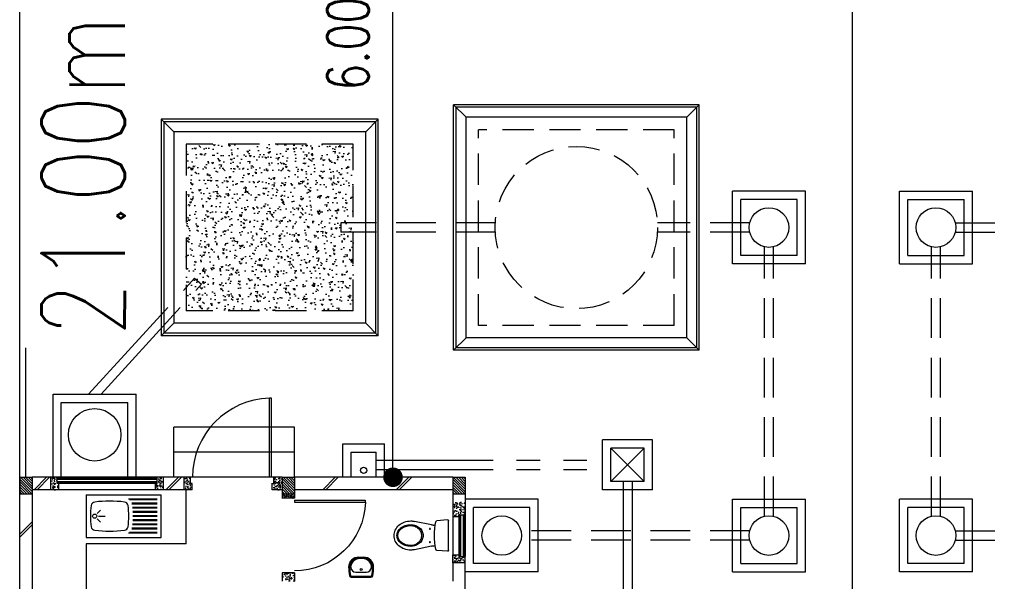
# Model space of a CAD drawing. Header units: millimetres. Extents: x 301 to 1479, y 491 to 1341.
# Tile 114 of 256: x 379.89 to 391.71, y 642.52 to 649.27. Entities that reach past the tile are written whole.
import ezdxf

# ---------------------------------------------------------------- set-up
doc = ezdxf.new("R2010")
doc.units = ezdxf.units.MM
doc.header["$LTSCALE"] = 1.5
doc.header["$MEASUREMENT"] = 0
for name, pattern in [('HIDDEN', [0.375, 0.25, -0.125]), ('HIDDEN2', [4.7625, 3.175, -1.5875]), ('PHANTOM2', [1.25, 0.625, -0.125, 0.125, -0.125, 0.125, -0.125])]:
    doc.linetypes.add(name, pattern=pattern)
for name, color, linetype in [('AP&SA', 254, 'HIDDEN'), ('Blk', 7, 'Continuous'), ('Block', 46, 'Continuous'), ('boundary', 3, 'Continuous'), ('Boundary Wall', 64, 'Continuous'), ('BWCN', 4, 'Continuous'), ('DIM', 6, 'Continuous'), ('DOOR', 3, 'Continuous'), ('Ele', 8, 'Continuous'), ('HATCH', 7, 'Continuous'), ('Hatch Aggregate', 252, 'Continuous'), ('Hatch Col. C1 GF Ext.', 84, 'Continuous'), ('Hatch Stub Col', 251, 'Continuous'), ('Kerb', 251, 'Continuous'), ('P. Grease Trap', 64, 'Continuous'), ('P. Septic tank', 2, 'Continuous'), ('P. Sewr Manhole', 49, 'Continuous'), ('PVC Pipe 110', 69, 'Continuous'), ('PVC RWP 75', 77, 'Continuous'), ('PVC Sewer Pipe 110', 24, 'Continuous'), ('SANIT', 8, 'Continuous'), ('TEXT', 7, 'Continuous'), ('WINDOW', 1, 'Continuous')]:
    doc.layers.add(name, color=color, linetype=linetype)
doc.styles.add('RS1', font='romans.shx', dxfattribs={"width": 0.75, "height": 0.5})
doc.styles.add('RS2', font='romans.shx', dxfattribs={"width": 0.75, "height": 1})
doc.dimstyles.new('Souillac5', dxfattribs={"dimscale": 0.5, "dimtxt": 0.5, "dimasz": 0.47, "dimexe": 0, "dimexo": 1, "dimgap": 0.5, "dimtad": 1, "dimzin": 0, "dimdsep": 46, "dimtxsty": 'RS1', "dimblk": 'DOT', "dimcen": 3, "dimse1": 1, "dimse2": 1, "dimclrd": 6, "dimclre": 6, "dimclrt": 7, "dimaunit": 1, "dimadec": 0, "dimazin": 0, "dimtfac": 1, "dimtofl": 0, "dimtmove": 1, "dimatfit": 3, "dimfxl": 1, "dimtolj": 1, "dimtzin": 0, "dimlwe": -1, "dimarcsym": 0})
pattern_1 = [(50, (422.03025, 162.062746), (0.071726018, -0.0062752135), [0.0075, -0.0825]), (355, (422.03025, 162.062746), (-0.013875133, 0.075219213), [0.006, -0.066]), (100.451444, (422.03623, 162.06222), (0.057850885, 0.068943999), [0.006374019, -0.070114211]), (46.1842, (422.03025, 162.08275), (0.106724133, -0.016551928), [0.01125, -0.12375]), (96.635635, (422.03914, 162.08137), (0.093466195, 0.09741186), [0.009561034, -0.105171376]), (351.184164, (422.03025, 162.08275), (0.093466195, 0.09741186), [0.009, -0.099]), (21, (422.04025, 162.077746), (0.059690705, -0.040261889), [0.0075, -0.0825]), (326, (422.04025, 162.077746), (0.024331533, 0.072515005), [0.006, -0.066]), (71.451445, (422.045225, 162.07439), (0.084022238, 0.032253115), [0.006374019, -0.070114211]), (37.5, (422.03025, 162.062746), (0.0012159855, 0.0332893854), [0, -0.0652, 0, -0.067, 0, -0.06625]), (7.5, (422.03025, 162.062746), (0.0263069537, 0.0394411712), [0, -0.0382, 0, -0.0637, 0, -0.02525]), (327.5, (422.00795, 162.062746), (0.0533822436, -0.0022554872), [0, -0.025, 0, -0.078, 0, -0.1035]), (317.5, (421.99795, 162.062746), (0.058318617, 0.010010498), [0, -0.0325, 0, -0.0518, 0, -0.0735])]
pattern_2 = [(315, (443.186696, 157.028336), (0.0154679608, 0.0154679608), [])]
pattern_3 = [(50, (418.371455, 162.212746), (0.071726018, -0.0062752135), [0.0075, -0.0825]), (355, (418.371455, 162.212746), (-0.013875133, 0.075219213), [0.006, -0.066]), (100.451444, (418.37743, 162.21222), (0.057850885, 0.068943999), [0.006374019, -0.070114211]), (46.1842, (418.371455, 162.23275), (0.106724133, -0.016551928), [0.01125, -0.12375]), (96.635635, (418.38035, 162.23137), (0.093466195, 0.09741186), [0.009561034, -0.105171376]), (351.184164, (418.37146, 162.23275), (0.093466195, 0.09741186), [0.009, -0.099]), (21, (418.381455, 162.227746), (0.059690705, -0.040261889), [0.0075, -0.0825]), (326, (418.381455, 162.227746), (0.024331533, 0.072515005), [0.006, -0.066]), (71.451445, (418.38643, 162.22439), (0.084022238, 0.032253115), [0.006374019, -0.070114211]), (37.5, (418.371455, 162.212746), (0.0012159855, 0.0332893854), [0, -0.0652, 0, -0.067, 0, -0.06625]), (7.5, (418.371455, 162.212746), (0.0263069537, 0.0394411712), [0, -0.0382, 0, -0.0637, 0, -0.02525]), (327.5, (418.349155, 162.212746), (0.0533822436, -0.0022554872), [0, -0.025, 0, -0.078, 0, -0.1035]), (317.5, (418.339155, 162.212746), (0.058318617, 0.010010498), [0, -0.0325, 0, -0.0518, 0, -0.0735])]

# ---------------------------------------------------------------- blocks, each defined once
blk = doc.blocks.new('SSBSD90')
at = {"layer": 'Ele'}
for p, q in [((-900, 510), (0, 510)), ((-900, 510), (-900, 0)), ((0, 0), (0, 510)), ((-50, 460), (-395, 460)), ((-50, 450), (-382, 450)), ((-50, 410), (-355, 410)), ((-50, 400), (-352, 400)), ((-50, 360), (-346, 360)), ((-768, 287), (-729, 326)), ((-755, 255), (-675, 255)), ((-50, 350), (-345, 350)), ((-50, 310), (-342, 310)), ((-50, 300), (-341, 300)), ((-50, 260), (-340, 260)), ((-50, 250), (-340, 250)), ((-768, 223), (-729, 184)), ((-50, 150), (-346, 150)), ((-50, 160), (-345, 160)), ((-50, 200), (-342, 200)), ((-50, 210), (-341, 210)), ((-900, 0), (0, 0)), ((-50, 50), (-395, 50)), ((-50, 60), (-382, 60)), ((-50, 100), (-355, 100)), ((-50, 110), (-352, 110))]:
    blk.add_line(p, q, dxfattribs=at)
blk.add_circle((-800, 255), 25, dxfattribs=at)
for centre, radius, start, end in [((65, 255), 915, 172.0164, 187.9836), ((-792, 375), 50, 96.577, 172.0164), ((-620, -1113), 1548, 83.423, 96.577), ((-448, 375), 50, 7.9836, 83.423), ((-1305, 255), 915, 352.0164, 7.9836), ((-792, 135), 50, 187.9836, 263.423), ((-448, 135), 50, 276.577, 352.0164), ((-620, 1623), 1548, 263.423, 276.577)]:
    blk.add_arc(centre, radius, start, end, dxfattribs=at)
blk = doc.blocks.new('WC')
at = {"layer": 'SANIT'}
for p, q in [((-179, 0), (179, 0)), ((-189, -11), (-178, -142)), ((189, -11), (178, -142)), ((-127, -205), (-170, -408)), ((-125, -185), (-125, -161)), ((125, -185), (125, -161)), ((127, -205), (170, -408))]:
    blk.add_line(p, q, dxfattribs=at)
for points in [[(130, -455, 0.086378), (120, -397, 0.092622), (92, -349, 0.103078), (49, -316, 0.111925), (0, -305, 0.111925), (-49, -316, 0.103078), (-92, -349, 0.092622), (-120, -397, 0.086378), (-130, -455, 0.086378)], [(120, -455, 0.091554), (111, -405, 0.095342), (85, -363, 0.101238), (45, -335, 0.105842), (0, -325, 0.105842), (-45, -335, 0.101238), (-85, -363, 0.095342), (-111, -405, 0.091554), (-120, -455, 0.091554)], [(-175, -455, 0.087147), (-161, -533, 0.093047), (-124, -596, 0.102819), (-66, -640, 0.110985), (0, -655, 0.110985), (66, -640, 0.102819), (124, -596, 0.093047), (161, -533, 0.087147), (175, -455, 0.052217), (170, -408, 0.093047)], [(-170, -408, 0.052217), (-175, -455, 0.087147)], [(-130, -455, 0.079027), (-120, -520, 0.088191), (-92, -572, 0.105253), (-48, -608, 0.121599), (0, -620, 0.121599), (48, -608, 0.105253), (92, -572, 0.088191), (120, -520, 0.079027), (130, -455, 0.079027)], [(-120, -455, 0.077736), (-110, -516, 0.087342), (-85, -565, 0.105569), (-44, -599, 0.12344), (0, -610, 0.12344), (44, -599, 0.105569), (85, -565, 0.087342), (110, -516, 0.077736), (120, -455, 0.077736)]]:
    blk.add_lwpolyline(points, format="xyb", dxfattribs=at)
for centre in [(-80, -225), (80, -225)]:
    blk.add_circle(centre, 6, dxfattribs=at)
for centre, radius, start, end in [((-179, -10), 10, 90, 185.0425), ((179, -10), 10, 354.9575, 90), ((-163, -140), 15, 185.0425, 259.608), ((0, 746), 916, 259.608, 280.392), ((-225, -185), 100, 348.0437, 0), ((225, -185), 100, 180, 191.9563), ((163, -140), 15, 280.392, 354.9575)]:
    blk.add_arc(centre, radius, start, end, dxfattribs=at)
blk = doc.blocks.new('Wh1')
at = {"layer": 'SANIT'}
for p, q in [((197, 0), (-197, 0)), ((197, -20), (-197, -20)), ((105, -100), (-105, -100)), ((-205, -200), (-205, -217)), ((50, -380), (-50, -380)), ((-30, -373), (30, -373)), ((205, -200), (205, -217)), ((50, -400), (-50, -400))]:
    blk.add_line(p, q, dxfattribs=at)
blk.add_circle((0, -154), 20, dxfattribs=at)
for centre, radius, start, end in [((0, -200), 250, 180, 180), ((0, -200), 250, 0, 0), ((-197, -35), 35, 90, 167.7776), ((197, -35), 35, 12.2224, 90), ((567, -201), 817, 167.7776, 179.9598), ((567, -201), 797, 167.7776, 179.9598), ((-197, -35), 15, 90, 167.7776), ((-105, -200), 100, 90, 180), ((105, -200), 100, 0, 90), ((197, -35), 15, 12.2224, 90), ((-567, -201), 797, 0.0402, 12.2224), ((-567, -201), 817, 0.0402, 12.2224), ((-50, -200), 200, 180, 270), ((-50, -200), 180, 180, 270), ((-30, -197), 176, 186.7076, 270.013), ((30, -197), 176, 269.987, 353.2924), ((50, -200), 180, 270, 0), ((50, -200), 200, 270, 0)]:
    blk.add_arc(centre, radius, start, end, dxfattribs=at)
blk = doc.blocks.new('Dr900')
at = {"layer": 'DOOR'}
for p, q in [((-50, 0), (-50, 850)), ((-25, 850), (-50, 850)), ((-25, 0), (-25, 850)), ((-25, 0), (-50, 0))]:
    blk.add_line(p, q, dxfattribs=at)
blk.add_arc((-24, 0), 851, 91.728, 179.9822, dxfattribs=at)
blk = doc.blocks.new('Dr1000')
at = {"layer": 'DOOR'}
for p, q in [((-50, 0), (-50, 950)), ((-25, 950), (-50, 950)), ((-25, 0), (-25, 950)), ((-25, 0), (-50, 0))]:
    blk.add_line(p, q, dxfattribs=at)
blk.add_arc((-24, 0), 951, 91.542, 179.9858, dxfattribs=at)
blk = doc.blocks.new('SSSU-D1')
at = {"layer": 'Hatch Aggregate'}
h = blk.add_hatch(dxfattribs=at)
h.set_pattern_fill('AR-CONC', color=256, scale=0.03, angle=90)
h.set_pattern_definition([(140, (33579.427, -774173.30486), (0.018825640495, 0.21517805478), [0.0225, -0.2475]), (85, (33579.427, -774173.30486), (-0.22565764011, -0.041625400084), [0.018, -0.198]), (190.45144446, (33579.42857, -774173.28693), (-0.20683199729, 0.17355265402), [0.0191220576, -0.2103426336]), (136.1842, (33579.367, -774173.30486), (0.04965578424, 0.3201723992), [0.03375, -0.37125]), (186.63563549, (33579.37114, -774173.27818), (-0.29223558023, 0.2803985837), [0.0286831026, -0.315514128]), (81.18416399, (33579.367, -774173.30486), (-0.29223558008, 0.28039858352), [0.027, -0.2970000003]), (111, (33579.382, -774173.27486), (0.1207856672, 0.179072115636), [0.0225, -0.2475]), (56, (33579.382, -774173.27486), (-0.217545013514, 0.072994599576), [0.018, -0.198]), (161.45144474, (33579.39207, -774173.25994), (-0.09675934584, 0.25206671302), [0.019122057, -0.2103426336]), (127.5, (33579.427, -774173.304864), (-0.0998681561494, 0.003647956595), [0, -0.1956, 0, -0.201, 0, -0.19875]), (97.5, (33579.427, -774173.30486), (-0.118323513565, 0.078920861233), [0, -0.1146, 0, -0.1911, 0, -0.07575]), (57.5, (33579.427, -774173.371764), (0.00676646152, 0.160146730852), [0, -0.075, 0, -0.234, 0, -0.3105]), (47.5, (33579.427, -774173.40176), (-0.0300314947, 0.174955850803), [0, -0.0975, 0, -0.1554, 0, -0.2205])])
h.paths.add_polyline_path([(8.45, 11.8), (10.455, 11.8), (10.455, 9.8), (8.45, 9.8)])
at = {"layer": 'Hatch Col. C1 GF Ext.'}
h = blk.add_hatch(dxfattribs=at)
h.set_pattern_fill('ANSI31', color=256, scale=0.175, angle=-90)
h.set_pattern_definition(pattern_2)
h.paths.add_polyline_path([(6.6, 7.6), (6.45, 7.6), (6.45, 7.8), (6.6, 7.8)])
h = blk.add_hatch(dxfattribs=at)
h.set_pattern_fill('ANSI31', color=256, scale=0.175, angle=-90)
h.set_pattern_definition(pattern_2)
h.paths.add_polyline_path([(9.75, 7.6), (9.6, 7.6), (9.6, 7.8), (9.75, 7.8)])
h = blk.add_hatch(dxfattribs=at)
h.set_pattern_fill('ANSI31', color=256, scale=0.175, angle=-90)
h.set_pattern_definition(pattern_2)
h.paths.add_polyline_path([(11.8, 7.6), (11.65, 7.6), (11.65, 7.8), (11.8, 7.8)])
at = {"layer": 'Hatch Stub Col', "linetype": 'ByBlock'}
h = blk.add_hatch(dxfattribs=at)
h.set_pattern_fill('AR-CONC', color=256, scale=0.01, angle=720)
h.set_pattern_definition(pattern_3)
h.paths.add_polyline_path([(6.825, 7.8), (6.9, 7.8), (6.9, 7.725), (6.92, 7.725), (6.92, 7.65), (6.825, 7.65)])
h = blk.add_hatch(dxfattribs=at)
h.set_pattern_fill('AR-CONC', color=256, scale=0.01, angle=720)
h.set_pattern_definition(pattern_3)
h.paths.add_polyline_path([(8.08, 7.725), (8.1, 7.725), (8.1, 7.8), (8.175, 7.8), (8.175, 7.65), (8.08, 7.65)])
h = blk.add_hatch(dxfattribs=at)
h.set_pattern_fill('AR-CONC', color=256, scale=0.01, angle=720)
h.set_pattern_definition([(50, (418.421455, 162.212746), (0.071726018, -0.0062752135), [0.0075, -0.0825]), (355, (418.421455, 162.212746), (-0.013875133, 0.075219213), [0.006, -0.066]), (100.451444, (418.42743, 162.21222), (0.057850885, 0.068943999), [0.006374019, -0.070114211]), (46.1842, (418.421455, 162.23275), (0.106724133, -0.016551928), [0.01125, -0.12375]), (96.635635, (418.43035, 162.23137), (0.093466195, 0.09741186), [0.009561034, -0.105171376]), (351.184164, (418.42146, 162.23275), (0.093466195, 0.09741186), [0.009, -0.099]), (21, (418.431455, 162.227746), (0.059690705, -0.040261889), [0.0075, -0.0825]), (326, (418.431455, 162.227746), (0.024331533, 0.072515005), [0.006, -0.066]), (71.451445, (418.43643, 162.22439), (0.084022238, 0.032253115), [0.006374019, -0.070114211]), (37.5, (418.421455, 162.212746), (0.0012159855, 0.0332893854), [0, -0.0652, 0, -0.067, 0, -0.06625]), (7.5, (418.421455, 162.212746), (0.0263069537, 0.0394411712), [0, -0.0382, 0, -0.0637, 0, -0.02525]), (327.5, (418.399155, 162.212746), (0.0533822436, -0.0022554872), [0, -0.025, 0, -0.078, 0, -0.1035]), (317.5, (418.389155, 162.212746), (0.058318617, 0.010010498), [0, -0.0325, 0, -0.0518, 0, -0.0735])])
h.paths.add_polyline_path([(8.425, 7.8), (8.5, 7.8), (8.5, 7.725), (8.52, 7.725), (8.52, 7.65), (8.425, 7.65)])
h = blk.add_hatch(dxfattribs=at)
h.set_pattern_fill('AR-CONC', color=256, scale=0.01, angle=720)
h.set_pattern_definition([(50, (422.03025, 162.212746), (0.071726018, -0.0062752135), [0.0075, -0.0825]), (355, (422.03025, 162.212746), (-0.013875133, 0.075219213), [0.006, -0.066]), (100.451444, (422.03623, 162.21222), (0.057850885, 0.068943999), [0.006374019, -0.070114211]), (46.1842, (422.03025, 162.23275), (0.106724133, -0.016551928), [0.01125, -0.12375]), (96.635635, (422.03914, 162.23137), (0.093466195, 0.09741186), [0.009561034, -0.105171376]), (351.184164, (422.03025, 162.23275), (0.093466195, 0.09741186), [0.009, -0.099]), (21, (422.04025, 162.227746), (0.059690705, -0.040261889), [0.0075, -0.0825]), (326, (422.04025, 162.227746), (0.024331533, 0.072515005), [0.006, -0.066]), (71.451445, (422.045225, 162.22439), (0.084022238, 0.032253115), [0.006374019, -0.070114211]), (37.5, (422.03025, 162.212746), (0.0012159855, 0.0332893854), [0, -0.0652, 0, -0.067, 0, -0.06625]), (7.5, (422.03025, 162.212746), (0.0263069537, 0.0394411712), [0, -0.0382, 0, -0.0637, 0, -0.02525]), (327.5, (422.00795, 162.212746), (0.0533822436, -0.0022554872), [0, -0.025, 0, -0.078, 0, -0.1035]), (317.5, (421.99795, 162.212746), (0.058318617, 0.010010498), [0, -0.0325, 0, -0.0518, 0, -0.0735])])
h.paths.add_polyline_path([(9.5, 7.8), (9.6, 7.8), (9.6, 7.65), (9.48, 7.65), (9.48, 7.725), (9.5, 7.725)])
h = blk.add_hatch(dxfattribs=at)
h.set_pattern_fill('AR-CONC', color=256, scale=0.005, angle=720)
h.set_pattern_definition([(50, (422.03025, 162.212746), (0.0358630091, -0.0031376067), [0.00375, -0.04125]), (355, (422.03025, 162.212746), (-0.0069375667, 0.0376096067), [0.003, -0.033]), (100.4514445, (422.03324, 162.212485), (0.0289254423, 0.0344719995), [0.0031870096, -0.0350571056]), (46.1842, (422.03025, 162.222746), (0.0533620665, -0.008275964), [0.005625, -0.061875]), (96.635635, (422.0347, 162.222056), (0.046733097, 0.04870593), [0.004780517, -0.052585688]), (351.184164, (422.03025, 162.222746), (0.046733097, 0.04870593), [0.0045, -0.0495]), (21, (422.03525, 162.220246), (0.0298453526, -0.0201309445), [0.00375, -0.04125]), (326, (422.03525, 162.220246), (0.0121657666, 0.0362575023), [0.003, -0.033]), (71.451445, (422.037738, 162.21857), (0.0420111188, 0.0161265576), [0.0031870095, -0.0350571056]), (37.5, (422.030251, 162.212746), (0.00060799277, 0.0166446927), [0, -0.0326, 0, -0.0335, 0, -0.033125]), (7.5, (422.03025, 162.212746), (0.0131534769, 0.0197205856), [0, -0.0191, 0, -0.03185, 0, -0.012625]), (327.5, (422.019101, 162.212746), (0.0266911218, -0.0011277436), [0, -0.0125, 0, -0.039, 0, -0.05175]), (317.5, (422.0141, 162.212746), (0.0291593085, 0.0050052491), [0, -0.01625, 0, -0.0259, 0, -0.03675])])
h.paths.add_polyline_path([(9.6, 7.55), (9.6, 7.6), (9.75, 7.6), (9.75, 7.55)])
h = blk.add_hatch(dxfattribs=at)
h.set_pattern_fill('AR-CONC', color=256, scale=0.01, angle=720)
h.set_pattern_definition(pattern_1)
h.paths.add_polyline_path([(11.725, 7.35), (11.725, 7.33), (11.65, 7.33), (11.65, 7.5), (11.8, 7.5), (11.8, 7.35)])
h = blk.add_hatch(dxfattribs=at)
h.set_pattern_fill('AR-CONC', color=256, scale=0.01, angle=720)
h.set_pattern_definition(pattern_1)
h.paths.add_polyline_path([(11.65, 6.775), (11.65, 6.87), (11.725, 6.87), (11.725, 6.85), (11.8, 6.85), (11.8, 6.775)])
h = blk.add_hatch(dxfattribs=at)
h.set_pattern_fill('AR-CONC', color=256, scale=0.01, angle=720)
h.set_pattern_definition([(50, (418.271455, 162.012746), (0.071726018, -0.0062752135), [0.0075, -0.0825]), (355, (418.271455, 162.012746), (-0.013875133, 0.075219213), [0.006, -0.066]), (100.451444, (418.27743, 162.01222), (0.057850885, 0.068943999), [0.006374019, -0.070114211]), (46.1842, (418.271455, 162.03275), (0.106724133, -0.016551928), [0.01125, -0.12375]), (96.635635, (418.28035, 162.03137), (0.093466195, 0.09741186), [0.009561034, -0.105171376]), (351.184164, (418.27146, 162.03275), (0.093466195, 0.09741186), [0.009, -0.099]), (21, (418.281455, 162.027746), (0.059690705, -0.040261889), [0.0075, -0.0825]), (326, (418.281455, 162.027746), (0.024331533, 0.072515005), [0.006, -0.066]), (71.451445, (418.28643, 162.02439), (0.084022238, 0.032253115), [0.006374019, -0.070114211]), (37.5, (418.271455, 162.012746), (0.0012159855, 0.0332893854), [0, -0.0652, 0, -0.067, 0, -0.06625]), (7.5, (418.271455, 162.012746), (0.0263069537, 0.0394411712), [0, -0.0382, 0, -0.0637, 0, -0.02525]), (327.5, (418.249155, 162.012746), (0.0533822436, -0.0022554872), [0, -0.025, 0, -0.078, 0, -0.1035]), (317.5, (418.239155, 162.012746), (0.058318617, 0.010010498), [0, -0.0325, 0, -0.0518, 0, -0.0735])])
h.paths.add_polyline_path([(9.6, 6.65), (9.6, 6.55), (9.75, 6.55), (9.75, 6.65)])
at = {"layer": 'AP&SA', "linetype": 'HIDDEN'}
for p, q in [((14.31, 11.975), (11.96, 11.975)), ((11.96, 9.625), (11.96, 11.975)), ((14.31, 9.625), (14.31, 11.975)), ((10.455, 11.8), (8.45, 11.8)), ((8.45, 11.8), (8.45, 9.8)), ((10.455, 9.8), (10.455, 11.8)), ((10.455, 9.8), (8.45, 9.8)), ((14.31, 9.625), (11.96, 9.625))]:
    blk.add_line(p, q, dxfattribs=at)
at = {"layer": 'Block', "linetype": 'ByBlock'}
for p, q in [((6.825, 7.8), (6.6, 7.8)), ((8.425, 7.8), (8.175, 7.8)), ((11.65, 7.8), (9.75, 7.8)), ((6.825, 7.65), (6.6, 7.65)), ((6.6, 7.6), (6.6, 3.3)), ((8.425, 7.65), (8.175, 7.65)), ((11.65, 7.65), (9.75, 7.65)), ((11.65, 6.775), (11.65, 6.55)), ((11.8, 6.175), (11.8, 6.775))]:
    blk.add_line(p, q, dxfattribs=at)
at = {"layer": 'Boundary Wall', "linetype": 'ByBlock'}
blk.add_line((6.525, 7.8), (6.525, 9.355), dxfattribs=at)
at = {"layer": 'BWCN'}
for p, q in [((6.45, 7.8), (6.6, 7.8)), ((6.45, 7.8), (6.45, 7.6)), ((6.6, 7.8), (6.6, 7.6)), ((6.825, 7.65), (6.825, 7.8)), ((6.9, 7.8), (6.825, 7.8)), ((6.9, 7.725), (6.9, 7.8)), ((6.92, 7.725), (6.9, 7.725)), ((6.92, 7.65), (6.92, 7.725)), ((8.08, 7.65), (8.08, 7.725)), ((8.08, 7.725), (8.1, 7.725)), ((8.1, 7.725), (8.1, 7.8)), ((8.175, 7.8), (8.1, 7.8)), ((8.175, 7.65), (8.175, 7.8)), ((8.5, 7.8), (8.425, 7.8)), ((8.425, 7.65), (8.425, 7.8)), ((8.5, 7.725), (8.5, 7.8)), ((8.52, 7.725), (8.5, 7.725)), ((8.52, 7.65), (8.52, 7.725)), ((9.48, 7.65), (9.48, 7.725)), ((9.48, 7.725), (9.5, 7.725)), ((9.6, 7.8), (9.5, 7.8)), ((9.5, 7.725), (9.5, 7.8)), ((9.6, 7.8), (9.75, 7.8)), ((9.6, 7.8), (9.6, 7.6)), ((9.75, 7.8), (9.75, 7.6)), ((11.65, 7.8), (11.8, 7.8)), ((11.65, 7.8), (11.65, 7.6)), ((11.8, 7.8), (11.8, 7.6)), ((6.45, 7.6), (6.6, 7.6)), ((6.92, 7.65), (6.825, 7.65)), ((8.175, 7.65), (8.08, 7.65)), ((8.52, 7.65), (8.425, 7.65)), ((9.6, 7.65), (9.48, 7.65)), ((9.6, 7.6), (9.75, 7.6)), ((9.6, 7.6), (9.6, 7.55)), ((9.75, 7.6), (9.75, 7.55)), ((11.65, 7.6), (11.8, 7.6)), ((11.65, 7.6), (11.65, 7.33)), ((11.8, 7.6), (11.8, 7.35)), ((9.75, 7.55), (9.6, 7.55)), ((11.725, 7.35), (11.8, 7.35)), ((11.725, 7.33), (11.725, 7.35)), ((11.65, 7.33), (11.725, 7.33)), ((11.65, 6.775), (11.65, 6.87)), ((11.65, 6.87), (11.725, 6.87)), ((11.725, 6.87), (11.725, 6.85)), ((11.65, 6.775), (11.8, 6.775)), ((11.725, 6.85), (11.8, 6.85)), ((11.8, 6.775), (11.8, 6.85)), ((9.75, 6.65), (9.6, 6.65)), ((9.6, 6.65), (9.6, 6.55)), ((9.75, 6.65), (9.75, 6.55))]:
    blk.add_line(p, q, dxfattribs=at)
at = {"layer": 'Ele'}
for p, q in [((9.75, 8.4), (8.3, 8.4)), ((8.3, 7.8), (8.3, 8.4)), ((9.75, 7.8), (9.75, 8.4)), ((9.75, 8.1), (8.3, 8.1)), ((8.1, 7.8), (6.9, 7.8)), ((8.1, 7.79), (6.9, 7.79)), ((8.1, 7.73), (6.9, 7.73)), ((8.08, 7.725), (6.92, 7.725)), ((9.5, 7.8), (8.5, 7.8)), ((8.08, 7.65), (6.92, 7.65)), ((8.45, 7), (8.45, 7.65)), ((11.73, 7.35), (11.73, 6.85)), ((11.79, 7.35), (11.79, 6.85)), ((11.8, 7.35), (11.8, 6.85)), ((11.65, 7.33), (11.65, 6.87)), ((11.725, 7.33), (11.725, 6.87)), ((7.25, 7), (7.25, 5.8)), ((8.45, 7), (7.25, 7))]:
    blk.add_line(p, q, dxfattribs=at)
at = {"layer": 'HATCH'}
for p, q in [((6.773, 7.8), (6.623, 7.65)), ((6.808, 7.8), (6.658, 7.65)), ((8.356, 7.8), (8.206, 7.65)), ((8.391, 7.8), (8.241, 7.65)), ((10.24, 7.8), (10.09, 7.65)), ((10.275, 7.8), (10.125, 7.65)), ((11.122, 7.8), (10.972, 7.65)), ((11.158, 7.8), (11.008, 7.65)), ((6.45, 7.115), (6.6, 7.265)), ((6.45, 7.079), (6.6, 7.229))]:
    blk.add_line(p, q, dxfattribs=at)
at = {"layer": 'Kerb'}
for p, q in [((14.61, 12.275), (11.66, 12.275)), ((11.66, 9.325), (11.66, 12.275)), ((11.66, 12.275), (11.81, 12.125)), ((14.58, 12.245), (11.69, 12.245)), ((11.69, 9.355), (11.69, 12.245)), ((14.61, 12.275), (14.46, 12.125)), ((14.58, 9.355), (14.58, 12.245)), ((14.61, 9.325), (14.61, 12.275)), ((8.15, 12.1), (8.15, 9.5)), ((10.755, 12.1), (8.15, 12.1)), ((8.3, 11.95), (8.15, 12.1)), ((8.18, 12.07), (8.18, 9.53)), ((10.725, 12.07), (8.18, 12.07)), ((10.605, 11.95), (10.755, 12.1)), ((10.725, 9.53), (10.725, 12.07)), ((10.755, 9.5), (10.755, 12.1)), ((14.46, 12.125), (11.81, 12.125)), ((11.81, 9.475), (11.81, 12.125)), ((14.46, 9.475), (14.46, 12.125)), ((10.605, 11.95), (8.3, 11.95)), ((8.3, 11.95), (8.3, 9.65)), ((10.605, 9.65), (10.605, 11.95)), ((-2.985, 10.363), (-2.985, 11.238)), ((-2.985, 11.238), (-2.11, 11.238)), ((-2.11, 10.363), (-2.11, 11.238)), ((15.885, 11.238), (15.01, 11.238)), ((15.01, 10.363), (15.01, 11.238)), ((15.885, 10.363), (15.885, 11.238)), ((-2.885, 10.463), (-2.885, 11.138)), ((-2.885, 11.138), (-2.21, 11.138)), ((-2.21, 10.463), (-2.21, 11.138)), ((15.785, 11.138), (15.11, 11.138)), ((15.11, 10.463), (15.11, 11.138)), ((15.785, 10.463), (15.785, 11.138)), ((-2.885, 10.463), (-2.21, 10.463)), ((15.785, 10.463), (15.11, 10.463)), ((-2.985, 10.363), (-2.11, 10.363)), ((15.885, 10.363), (15.01, 10.363)), ((8.3, 9.65), (8.15, 9.5)), ((10.605, 9.65), (8.3, 9.65)), ((10.605, 9.65), (10.755, 9.5)), ((10.755, 9.5), (8.15, 9.5)), ((10.725, 9.53), (8.18, 9.53)), ((11.66, 9.325), (11.81, 9.475)), ((14.46, 9.475), (11.81, 9.475)), ((14.61, 9.325), (14.46, 9.475)), ((14.58, 9.355), (11.69, 9.355)), ((14.61, 9.325), (11.66, 9.325)), ((6.85, 7.8), (6.85, 8.8)), ((6.85, 8.8), (7.85, 8.8)), ((7.85, 7.8), (7.85, 8.8)), ((6.95, 7.8), (6.95, 8.7)), ((6.95, 8.7), (7.75, 8.7)), ((7.75, 7.8), (7.75, 8.7)), ((10.329, 8.2), (10.829, 8.2)), ((10.329, 7.8), (10.329, 8.2)), ((10.829, 7.8), (10.829, 8.2)), ((14.05, 8.25), (13.45, 8.25)), ((13.45, 7.65), (13.45, 8.25)), ((14.05, 7.65), (14.05, 8.25)), ((10.429, 8.1), (10.729, 8.1)), ((10.429, 7.8), (10.429, 8.1)), ((10.729, 7.8), (10.729, 8.1)), ((13.55, 7.75), (13.55, 8.15)), ((13.95, 8.15), (13.55, 8.15)), ((13.95, 8.15), (13.55, 7.75)), ((13.95, 7.75), (13.55, 8.15)), ((13.95, 7.75), (13.95, 8.15)), ((13.95, 7.75), (13.55, 7.75)), ((14.05, 7.65), (13.45, 7.65)), ((-2.985, 6.663), (-2.985, 7.538)), ((-2.11, 7.538), (-2.985, 7.538)), ((-2.11, 6.663), (-2.11, 7.538)), ((12.675, 7.538), (11.8, 7.538)), ((12.675, 6.663), (12.675, 7.538)), ((15.01, 7.538), (15.885, 7.538)), ((15.01, 6.663), (15.01, 7.538)), ((15.885, 6.663), (15.885, 7.538)), ((-2.885, 6.763), (-2.885, 7.438)), ((-2.21, 7.438), (-2.885, 7.438)), ((-2.21, 6.763), (-2.21, 7.438)), ((12.575, 7.438), (11.9, 7.438)), ((11.9, 6.763), (11.9, 7.438)), ((12.575, 6.763), (12.575, 7.438)), ((15.11, 7.438), (15.785, 7.438)), ((15.11, 6.763), (15.11, 7.438)), ((15.785, 6.763), (15.785, 7.438)), ((-2.21, 6.763), (-2.885, 6.763)), ((12.575, 6.763), (11.9, 6.763)), ((15.11, 6.763), (15.785, 6.763)), ((-2.11, 6.663), (-2.985, 6.663)), ((12.675, 6.663), (11.8, 6.663)), ((15.01, 6.663), (15.885, 6.663))]:
    blk.add_line(p, q, dxfattribs=at)
at = {"layer": 'P. Grease Trap'}
blk.add_circle((7.35, 8.31), 0.315, dxfattribs=at)
at = {"layer": 'P. Septic tank', "linetype": 'HIDDEN'}
blk.add_circle((13.135, 10.8), 0.975, dxfattribs=at)
at = {"layer": 'P. Sewr Manhole'}
for centre, radius in [((-2.548, 10.8), 0.238), ((15.447, 10.8), 0.238), ((-2.548, 7.1), 0.238), ((12.238, 7.1), 0.237), ((15.447, 7.1), 0.238)]:
    blk.add_circle(centre, radius, dxfattribs=at)
at = {"layer": 'PVC Pipe 110', "linetype": 'PHANTOM2', "ltscale": 1.5}
for p, q in [((7.278, 8.8), (8.551, 10.192)), ((7.427, 8.8), (8.632, 10.118)), ((10.729, 8.005), (13.55, 8.005)), ((10.729, 7.895), (13.55, 7.895)), ((13.695, 7.75), (13.695, 6.05)), ((13.805, 7.75), (13.805, 6.05))]:
    blk.add_line(p, q, dxfattribs=at)
at = {"layer": 'PVC Pipe 110', "linetype": 'PHANTOM2', "ltscale": 2}
blk.add_line((8.551, 10.192), (8.632, 10.118), dxfattribs=at)
at = {"layer": 'PVC RWP 75'}
blk.add_circle((10.579, 7.883), 0.0375, dxfattribs=at)
at = {"layer": 'PVC Sewer Pipe 110', "linetype": 'HIDDEN2', "ltscale": 0.1}
for p, q in [((-2.316, 10.855), (-1.208, 10.855)), ((12.162, 10.855), (10.305, 10.855)), ((15.216, 10.855), (14.108, 10.855)), ((-2.316, 10.745), (-1.208, 10.745)), ((12.162, 10.745), (10.305, 10.745)), ((15.216, 10.745), (14.108, 10.745)), ((-2.603, 7.331), (-2.603, 10.569)), ((-2.493, 7.331), (-2.493, 10.569)), ((15.392, 7.331), (15.392, 10.569)), ((15.502, 7.331), (15.502, 10.569)), ((-2.316, 7.155), (0.431, 7.155)), ((15.216, 7.155), (12.469, 7.155)), ((-2.316, 7.045), (0.431, 7.045)), ((15.216, 7.045), (12.469, 7.045))]:
    blk.add_line(p, q, dxfattribs=at)
at = {"layer": 'PVC Sewer Pipe 110', "linetype": 'HIDDEN2'}
blk.add_line((10.305, 10.855), (10.305, 10.745), dxfattribs=at)
at = {"layer": 'WINDOW'}
for p, q in [((8.1, 7.775), (6.9, 7.775)), ((8.1, 7.745), (6.9, 7.745))]:
    blk.add_line(p, q, dxfattribs=at)
at = {"layer": 'WINDOW', "linetype": 'HIDDEN2', "ltscale": 0.5}
for p, q in [((11.745, 7.35), (11.745, 6.85)), ((11.775, 7.35), (11.775, 6.85))]:
    blk.add_line(p, q, dxfattribs=at)
at = {"layer": 'DOOR', "xscale": 0.001, "yscale": 0.001, "zscale": 0.001}
blk.add_blockref('Dr1000', (9.5, 7.8), dxfattribs=at)
at = {"layer": 'DOOR', "xscale": -0.001, "yscale": 0.001, "zscale": 0.001, "rotation": 270}
blk.add_blockref('Dr900', (9.75, 7.55), dxfattribs=at)
at = {"layer": 'SANIT', "xscale": -0.001, "yscale": 0.001, "zscale": 0.001, "rotation": 270.0000000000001}
blk.add_blockref('WC', (11.6, 7.1), dxfattribs=at)
at = {"layer": 'WINDOW', "linetype": 'ByBlock', "xscale": 0.001, "yscale": 0.001, "zscale": 0.001}
blk.add_blockref('SSBSD90', (8.15, 7.078), dxfattribs=at)
at = {"layer": 'WINDOW', "linetype": 'ByBlock', "xscale": 0.0006, "yscale": 0.0006, "zscale": 0.0006, "rotation": 180}
blk.add_blockref('Wh1', (10.55, 6.6), dxfattribs=at)
blk = doc.blocks.new('_DOT')
at = {"color": 0, "linetype": 'ByBlock'}
blk.add_line((-0.5, 0), (-1, 0), dxfattribs=at)
at = {"color": 0, "linetype": 'ByBlock', "const_width": 0.5}
blk.add_lwpolyline([(-0.25, 0, 1), (0.25, 0, 1)], format="xyb", close=True, dxfattribs=at)
blk = doc.blocks.new('*D139')
at = {"layer": 'DEFPOINTS', "color": 0, "transparency": 16777216}
for p in [(384.37, 649.769), (384.37, 649.769), (384.37, 643.769)]:
    blk.add_point(p, dxfattribs=at)
at = {"layer": 'DIM', "color": 6, "lineweight": -2, "transparency": 16777216}
blk.add_line((384.37, 644.004), (384.37, 649.534), dxfattribs=at)
at = {"layer": 'DIM', "color": 6, "lineweight": -2, "transparency": 16777216, "xscale": 0.235, "yscale": 0.235, "zscale": 0.235}
for p, rotation in [((384.37, 649.769), 90), ((384.37, 643.769), 270)]:
    blk.add_blockref('_DOT', p, dxfattribs=dict(at, rotation=rotation))
at = {"layer": 'DIM', "color": 7, "transparency": 16777216, "insert": (383.829, 648.978), "char_height": 0.5, "attachment_point": 5, "rotation": 90, "style": 'RS1'}
blk.add_mtext('\\A1;6.00', dxfattribs=at)

msp = doc.modelspace()

# ---------------------------------------------------------------- linework, layer by layer
at = {"layer": 'boundary'}
for p, q in [((379.8876, 628.769), (379.8876, 670.769)), ((389.8876, 628.769), (389.8876, 670.769))]:
    msp.add_line(p, q, dxfattribs=at)

# ---------------------------------------------------------------- block references
at = {"layer": 'Blk'}
for p in [(373.4376, 635.969), (393.4376, 635.969)]:
    msp.add_blockref('SSSU-D1', p, dxfattribs=at)

# ---------------------------------------------------------------- texts
at = {"layer": 'TEXT', "style": 'RS2', "width": 0.75}
msp.add_text('21.00m', height=1, rotation=89.94887, dxfattribs=at).set_placement((381.148, 645.4636))

# ---------------------------------------------------------------- dimensions: what is measured, and where the dimension line sits
at = {"layer": 'DIM'}
dim = msp.add_linear_dim(base=(384.3698, 649.769), p1=(384.3698, 643.769), p2=(384.3698, 649.769), angle=270, dimstyle='Souillac5', override={"dimtmove": 2}, dxfattribs=at)
dim.commit()
dim.dimension.update_dxf_attribs({"geometry": '*D139', "text_midpoint": (383.8291, 648.978), "dimtype": 160})

doc.saveas('drawing.dxf')
